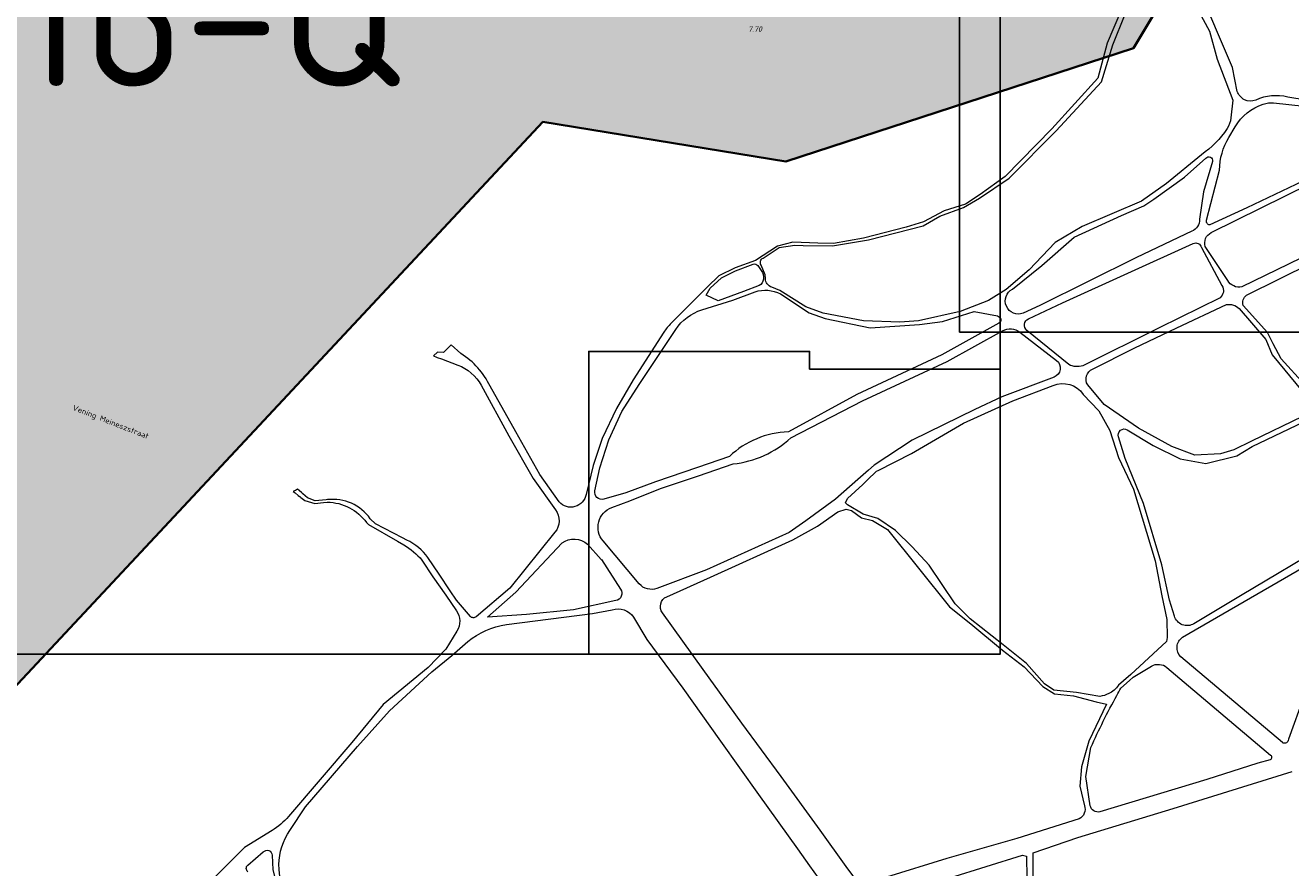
# Model space of a CAD drawing. Extents: x 148869 to 161638, y 453607 to 469810.
# Tile 56 of 256: x 154226 to 154659, y 460589 to 460877. Entities that reach past the tile are written whole.
import ezdxf
from ezdxf.enums import TextEntityAlignment as Align

# ---------------------------------------------------------------- set-up
doc = ezdxf.new("R2010")
doc.units = 0
doc.layers.get('0').update_dxf_attribs({"linetype": 'CONTINUOUS'})
doc.layers.get('DEFPOINTS').update_dxf_attribs({"linetype": 'CONTINUOUS'})
doc.layers.add('2021', color=41, linetype='CONTINUOUS')
doc.layers.add('2021 hatch', color=41, linetype='CONTINUOUS')
for name, color, linetype, lineweight in [('B-OI-RI-HWA-PUTDEKSELHOOGTE-T25', 150, 'CONTINUOUS', 25), ('B-RO-OG-TOPOGRAFIE-T18', 2, 'CONTINUOUS', 18), ('B-RO-VH-VERHARDING_FUNDERING_ZAND-GV', 251, 'CONTINUOUS', 18), ('N-OI-KG-BEHEERGRENS-G-2021', 221, 'XX-WERKGRENS', 35), ('X-XX-AL-TEKENBLAD-KADER-G-OZ', 1, 'CONTINUOUS', 25), ('X-XX-AL-TEKENBLAD-T25', 2, 'CONTINUOUS', 25)]:
    doc.layers.add(name, color=color, linetype=linetype, lineweight=lineweight)
doc.styles.add('NLCS-ISO-M1000-T35', font='NLCS-ISO.ttf', dxfattribs={"height": 3.5})
doc.styles.add('NLCS-ISO-M200-T18', font='NLCS-ISO.ttf', dxfattribs={"height": 0.36})
doc.styles.add('NLCS-ISO-M750-T25_CURSIEF', font='NLCS-ISO.ttf', dxfattribs={"oblique": 15, "height": 1.875})
doc.linetypes.add('XX-WERKGRENS', pattern='A,0,[137,NLCS.SHX,S=0.1,R=0,X=-1.1,Y=-1.35],-6', length=6)

# ---------------------------------------------------------------- blocks, each defined once
blk = doc.blocks.new('ACMAP_ANN_TEMPLATE_hwa-puth')
at = {"color": 0, "linetype": 'ByBlock', "style": 'NLCS-ISO-M750-T25_CURSIEF', "oblique": 15}
blk.add_attdef('hwa-puth', (-9, -6.8), '', height=1.88, dxfattribs=at)

msp = doc.modelspace()

# ---------------------------------------------------------------- hatches: boundary and pattern name
at = {"layer": '2021 hatch', "transparency": 33554636}
h = msp.add_hatch(color=256, dxfattribs=at)
h.dxf.hatch_style = 1
h.paths.add_polyline_path([(153826.57, 462066.25), (153947.46, 462191.01), (154055.28, 462277.11), (154084.55, 462323.51), (154239.31, 462326.82), (154306.49, 462353.82), (154388.2, 462469.94), (154437.2, 462500.14), (154551.66, 462589.48), (154652.94, 462620.29), (154689.97, 462631.74), (154910.27, 462447.69), (154936.89, 462395.54), (154956.69, 462367.04), (154981.01, 462341.27), (155014.96, 462312.37), (155089.08, 462252), (155130.97, 462169.29), (155163.94, 462056.17), (155148.2, 461966.87), (155196.02, 461912.58), (155217.82, 461862.57), (155303.92, 461822.34), (155485.37, 461548.33), (155521.4, 461502.48), (155581.82, 461452.82), (155601.14, 461355.07), (155613.01, 461296.61), (155560.2, 461155.81), (155085.91, 460999.21), (155039.1, 460983.21), (155010.86, 460976.06), (154725.47, 460991.08), (154655.4, 460953.15), (154605.07, 460869.27), (154486.06, 460830.39), (154402.82, 460843.98), (154171.11, 460596.17), (154145.15, 460533.59), (154069.54, 460287.95), (153971.58, 460462.91), (153513.93, 460549.99), (153569.41, 460682.03), (152881.49, 461034.8), (152904.11, 461239.2), (152951.54, 461324.49), (152972.83, 461377.93), (153021.69, 461437.41), (153109.43, 461452.97), (153391.54, 461591.62), (153665.34, 461928.76), (153805.21, 461951.08)])

# ---------------------------------------------------------------- linework, layer by layer
at = {"layer": '2021', "flags": 128}
msp.add_lwpolyline([(155601.14, 461355.07), (155613.01, 461296.61), (155560.2, 461155.81), (155085.91, 460999.21), (155039.1, 460983.21), (155010.86, 460976.06), (154725.47, 460991.08), (154655.4, 460953.15), (154605.07, 460869.27), (154486.06, 460830.39), (154402.82, 460843.98), (154171.11, 460596.17), (154145.15, 460533.59), (154069.54, 460287.95), (153971.58, 460462.91), (153513.93, 460549.99), (153569.41, 460682.03), (152881.49, 461034.8), (152904.11, 461239.2), (152951.54, 461324.49), (152972.83, 461377.93)], dxfattribs=at)
at = {"layer": 'B-RO-VH-VERHARDING_FUNDERING_ZAND-GV', "flags": 128}
for points in [[(154478.23, 460797.4), (154483.74, 460800.96), (154489.17, 460801.82), (154491.99, 460801.73), (154501.97, 460801.54), (154514.31, 460803.66), (154533.03, 460808.47), (154538.82, 460811.78), (154546.92, 460814.7), (154552.34, 460817.93), (154562.47, 460824.72), (154578.59, 460841), (154594.11, 460857.78), (154597.99, 460870.36), (154602.28, 460880.9), (154606.29, 460887.64), (154609.97, 460896.67)], [(154621.69, 460896.61), (154625.95, 460884.51), (154631.09, 460875.1), (154633.75, 460865.54), (154639.16, 460851.48), (154638.46, 460845.36)], [(154640.62, 460854.46), (154639, 460862.64), (154627.1, 460890.46)], [(154600.94, 460882.52), (154596.1, 460870.96), (154592.85, 460858.96), (154577.12, 460841.64), (154561.11, 460825.31), (154552.58, 460819.18), (154547.57, 460815.87), (154540.27, 460813.58), (154533.18, 460809.77), (154527.26, 460807.99), (154512.69, 460804.18), (154502.39, 460802.35), (154496.99, 460802.51), (154488.49, 460802.77), (154483.23, 460801.42), (154475.64, 460796.57), (154468.65, 460794.06), (154463.15, 460791.31), (154459.26, 460787.57), (154446.73, 460775.07)], [(154692.28, 460858.73), (154670.58, 460852.85), (154664.23, 460851.43), (154657.92, 460852.5)], [(154653.09, 460850.51), (154663.51, 460849.38), (154691.48, 460856.36)], [(154631.73, 460806.08), (154665.76, 460822.97), (154690.95, 460834.7), (154718.41, 460847.21), (154723.02, 460848.31), (154729.96, 460849.97), (154729.27, 460851.64), (154722.34, 460850.11), (154718.35, 460849.23), (154711.16, 460847.23), (154682.22, 460832.86), (154643.96, 460814.56), (154631.21, 460808.74)], [(154637.73, 460838.66), (154639.91, 460842.34)], [(154628.41, 460832.77), (154616.36, 460822.92), (154607.88, 460816.81), (154587.54, 460808.24), (154578.27, 460802.73), (154569.36, 460793.35), (154561.45, 460786.63), (154555.39, 460782.89), (154545.7, 460779.13), (154531.48, 460775.89), (154525.12, 460775.44), (154512.65, 460775.84), (154498.84, 460778.5), (154492.94, 460780.68), (154484.01, 460786.3), (154481.19, 460787.36)], [(154563.64, 460786.73), (154573.73, 460794.8), (154584.74, 460804.53), (154600.95, 460811.98), (154608.69, 460815.32), (154612.01, 460817.5), (154622.61, 460825.07), (154629.85, 460831.57)], [(154643.76, 460784.67), (154666.15, 460795.7), (154697.63, 460810.85), (154723.14, 460823.52), (154726.06, 460824.8), (154730.3, 460826.66), (154731.2, 460830.59), (154726.37, 460828.28), (154713.62, 460822.2), (154674.41, 460803.22), (154642.22, 460787.49)], [(154632.15, 460830.45), (154629.05, 460820.01), (154627.74, 460810.66)], [(154630.11, 460810.39), (154634.55, 460827.51)], [(154625.08, 460806.57), (154606.15, 460797.54), (154573, 460781.1), (154567.29, 460778.49)], [(154569.12, 460776.6), (154580.77, 460782.02), (154625.54, 460802.32)], [(154628.37, 460801.02), (154635.41, 460787.95)], [(154637.36, 460789.75), (154629.69, 460801.35)], [(154476.93, 460787.94), (154471.57, 460785.96), (154462.92, 460782.79), (154458.74, 460784.66), (154460.09, 460787.08), (154463.95, 460790.65), (154468.77, 460793.01), (154474.89, 460795.29)], [(154476.45, 460794.8), (154477.64, 460793.11)], [(154479.03, 460790.35), (154478.98, 460791.59), (154477.58, 460794.97)], [(154457.28, 460779.64), (154467.93, 460782.94), (154475.49, 460785.86)], [(154484.18, 460785.12), (154493.98, 460778.68), (154499.55, 460776.74), (154514.94, 460773.5), (154531.86, 460774.65), (154539.68, 460775.64), (154550.54, 460779.03), (154558.53, 460777.56)], [(154634.76, 460783.8), (154613.84, 460773.44), (154587.75, 460760.53)], [(154591.01, 460759.36), (154605.38, 460766.48), (154619.99, 460773.45), (154636.91, 460781.43)], [(154641.34, 460780.08), (154650.45, 460769.55), (154652.55, 460764.27), (154662.84, 460751.76), (154664.69, 460747.9)], [(154666.77, 460749.61), (154663.73, 460753.97), (154655.71, 460762.92), (154652.91, 460767.97), (154651.05, 460771.9), (154642.68, 460781.19)], [(154558.94, 460775.04), (154539.51, 460764.19), (154510.41, 460750.63), (154486.92, 460737.84)], [(154444.22, 460771.96), (154433.72, 460755.63), (154428.07, 460745.83), (154423.09, 460735.63), (154420.08, 460726.4), (154417.61, 460716.45)], [(154420.64, 460717.72), (154422.34, 460725.54), (154425.47, 460735.17), (154429.92, 460744.89), (154435.79, 460754.09), (154448.33, 460772.95)], [(154487.73, 460735.86), (154512.26, 460748.48), (154541.26, 460761.92), (154560.26, 460772.5)], [(154566.15, 460772.05), (154578.74, 460762.31)], [(154582.99, 460760.88), (154568.62, 460772.63)], [(154374.78, 460764.67), (154371.39, 460767.64), (154368.83, 460765.1), (154366.71, 460765.15), (154365.39, 460763.85), (154366.36, 460763.49), (154366.66, 460763.38), (154368.13, 460762.82), (154373.68, 460760.74)], [(154381.67, 460753.84), (154391.2, 460736.56), (154399.5, 460721.92), (154407.19, 460711.17)], [(154408.42, 460713.88), (154401.77, 460723.25), (154393.54, 460737.87), (154384.73, 460753.46)], [(154593.56, 460647.3), (154585.61, 460648.64), (154577.85, 460649.38), (154574.6, 460651.64), (154568.48, 460658.5), (154560.49, 460664.95), (154549.11, 460673.86), (154544, 460678.98), (154535.16, 460692.27), (154529.33, 460698.48), (154523.64, 460704.07), (154517.51, 460708.21), (154512.47, 460709.69), (154507.16, 460712.83), (154506.51, 460713.51), (154507.13, 460715.02), (154512.37, 460719.85), (154513.91, 460721.31), (154517.13, 460724.36), (154517.61, 460724.61), (154529.07, 460730.48), (154546.92, 460740.85), (154563.8, 460748.51), (154577.55, 460753.71)], [(154577.88, 460756.59), (154560.03, 460749.87), (154550.75, 460745.49), (154529.35, 460735.05), (154516.28, 460726.42), (154514.31, 460724.71), (154510.73, 460721.57)], [(154663.01, 460743.12), (154645.55, 460734.72), (154639.49, 460731.76), (154634.88, 460730.32), (154626.08, 460729.84), (154618.18, 460732.84), (154606.85, 460739.15), (154595.09, 460747.21), (154589.41, 460753.98)], [(154587.85, 460750.71), (154593.19, 460745.12), (154596.95, 460738.38), (154599.97, 460729.09), (154605.09, 460718.25), (154612.57, 460693.73), (154614.86, 460681.69), (154616.49, 460673.66), (154616.63, 460667.42), (154616.37, 460666.04), (154604.16, 460654.75), (154601.67, 460652.57), (154599.96, 460651.08)], [(154602.97, 460738.6), (154611.82, 460733.21), (154621.06, 460728.59), (154629.89, 460727.03), (154640.53, 460729.61), (154645.7, 460732.81), (154666.06, 460742.53), (154672.8, 460736.24), (154681.23, 460724.08), (154687.11, 460715.71)], [(154619.1, 460674.78), (154617.46, 460680.23), (154614.76, 460692.34), (154608.5, 460713.37), (154602.28, 460728.7), (154599.96, 460736.13)], [(154466.74, 460729.47), (154455.79, 460725.71), (154441.37, 460720.74), (154431.28, 460717.02), (154423.72, 460714.84)], [(154426.44, 460711.96), (154432.58, 460714.24), (154443.11, 460718.5), (154456.14, 460722.83), (154467.95, 460726.92)], [(154329.02, 460714.65), (154328.66, 460714.61), (154324.88, 460714.28), (154322.2, 460715.24), (154320.6, 460716.69), (154320.3, 460716.95), (154319.35, 460717.81), (154318.83, 460718.29)], [(154510.73, 460721.57), (154503.06, 460714.86), (154492.9, 460707.39), (154487.18, 460703.44), (154458.83, 460690.57), (154441.86, 460684.26)], [(154317.33, 460717.43), (154317.96, 460716.94), (154319.06, 460716.09), (154319.5, 460715.75), (154319.55, 460715.71), (154319.96, 460715.39), (154321.3, 460714.36), (154324.68, 460713.38), (154327.72, 460713.68), (154328.99, 460713.8)], [(154445.24, 460681.4), (154460.22, 460688.09), (154488.47, 460700.86), (154496.87, 460705.62), (154503.85, 460710.53), (154506.65, 460711.36), (154508.48, 460710.96), (154511.92, 460708.4), (154515.75, 460707.48), (154520.88, 460704.44), (154542.09, 460677.91), (154549.36, 460672.12), (154560.24, 460663.07), (154567.71, 460657.43), (154574.02, 460650.71), (154578.07, 460648.14), (154584.61, 460647.48), (154592.34, 460645.37), (154595.88, 460644.58), (154589.84, 460631.9), (154587.35, 460623.14), (154586.77, 460616.6), (154588.27, 460609.85)], [(154342.46, 460706.78), (154343.12, 460706.13), (154353, 460700.45), (154355.22, 460699.18)], [(154356.23, 460700.83), (154354.79, 460701.57), (154345.48, 460706.39), (154343.72, 460708.12)], [(154686.48, 460709.07), (154672.48, 460699.94), (154641.79, 460681.68), (154625.81, 460672.17)], [(154406.97, 460703.47), (154391.57, 460684.37), (154379.94, 460674.52)], [(154435.86, 460685.83), (154423.44, 460700.5)], [(154621.87, 460667.57), (154680.07, 460701.25)], [(154683.39, 460700.73), (154668.93, 460662.28), (154658.16, 460632.59)], [(154427.85, 460680.08), (154413.36, 460676.97), (154397.26, 460675.28), (154383.82, 460674.4), (154393.53, 460682.93), (154409.41, 460699.82)], [(154418.13, 460699.38), (154422.85, 460694.2), (154422.86, 460694.19), (154429.47, 460684.03)], [(154361.42, 460693.91), (154365.16, 460688.24), (154369.55, 460681.91), (154373.23, 460676.61)], [(154378.01, 460674.68), (154373.26, 460680.29), (154371.1, 460683.48), (154367.32, 460689.09), (154363.46, 460694.85)], [(154390.35, 460671.86), (154419.83, 460675.66), (154426.57, 460676.89)], [(154586.51, 460605.31), (154565.1, 460598.61), (154541.2, 460591.73), (154520.54, 460585.42), (154511.57, 460582.47), (154506.72, 460589.08), (154497.81, 460601.43), (154484.42, 460619.82), (154471, 460638.12), (154457.69, 460656.48), (154443.76, 460675.93)], [(154433.91, 460674.37), (154438.38, 460666.79), (154450.8, 460650.14), (154463.67, 460632), (154476.7, 460613.65), (154490, 460595.05), (154494.16, 460589.26), (154498.55, 460583.15), (154501.23, 460579.23), (154480.42, 460572.62), (154458.09, 460565.87), (154439.14, 460559.47), (154412.26, 460551.62), (154406.68, 460557.09), (154404.98, 460558.3), (154404.61, 460558.54), (154396.58, 460563.84)], [(154373.4, 460669.58), (154369.56, 460663.42), (154363.5, 460657.23), (154348.14, 460644.49), (154337.45, 460631.51), (154315.73, 460606.21)], [(154316.2, 460601.41), (154321.59, 460609.52), (154339.32, 460630.09), (154350.29, 460642.35), (154364.8, 460655.67), (154364.78, 460655.71), (154371.63, 460661.33), (154377.17, 460666.03)], [(154600.81, 460650.13), (154603.7, 460652.69), (154605.01, 460653.84), (154611.25, 460657.61)], [(154616.56, 460657.19), (154652.02, 460627.19)], [(154656.08, 460631.45), (154621.26, 460660.82)], [(154590.3, 460609.85), (154588.76, 460619.88), (154590.5, 460629.77)], [(154651.87, 460625.57), (154647.7, 460624.42), (154630.17, 460618.79), (154593.58, 460607.79)], [(154573.19, 460572.07), (154570.79, 460584.56), (154570.73, 460593.68), (154586.06, 460598.95), (154618.67, 460608.94), (154659.44, 460621.56)], [(154310.07, 460601.36), (154300.62, 460595.51), (154282.22, 460577.15), (154263.56, 460556.97), (154260.69, 460553.83), (154248.51, 460540.49)], [(154301.78, 460589.54), (154307.06, 460594.01)], [(154310.17, 460592.9), (154310.35, 460587.85), (154312.12, 460581.14)], [(154421.44, 460547.47), (154438.43, 460553.2), (154460.07, 460559.71), (154482.45, 460566.78), (154505, 460573.6), (154505.19, 460573.66), (154525.45, 460579.98), (154542.25, 460585.1), (154567.13, 460592.9), (154568.5, 460592.61), (154568.56, 460584.99), (154571.62, 460569.16)]]:
    msp.add_lwpolyline(points, dxfattribs=at)
at = {"layer": 'B-RO-VH-VERHARDING_FUNDERING_ZAND-GV'}
for points in [[(154646.95, 460851.48, -0.432692), (154640.62, 460854.46)], [(154657.92, 460852.5, 0.168468), (154646.95, 460851.48)], [(154639.91, 460842.34, -0.180157), (154649.55, 460850.12)], [(154649.55, 460850.12, -0.108546), (154653.09, 460850.51)], [(154638.46, 460845.36, -0.117629), (154637.14, 460841.72)], [(154637.14, 460841.72, -0.09533), (154628.41, 460832.77)], [(154634.55, 460827.51, -0.129582), (154637.73, 460838.66)], [(154629.85, 460831.57, -0.800945), (154632.15, 460830.45)], [(154627.74, 460810.66, -0.303294), (154625.08, 460806.57)], [(154631.21, 460808.74, -0.465613), (154630.11, 460810.39)], [(154629.69, 460801.35, -0.378763), (154631.73, 460806.08)], [(154625.54, 460802.32, -0.486688), (154628.37, 460801.02)], [(154477.58, 460794.97, -0.443613), (154478.23, 460797.4)], [(154474.89, 460795.29, -0.341215), (154476.45, 460794.8)], [(154477.64, 460793.11, -0.186556), (154478.38, 460790.17)], [(154478.38, 460790.17, -0.230332), (154476.93, 460787.94)], [(154481.19, 460787.36, -0.302037), (154479.03, 460790.35)], [(154635.41, 460787.95, -0.384096), (154634.76, 460783.8)], [(154642.22, 460787.49, -0.327965), (154637.36, 460789.75)], [(154475.49, 460785.86, -0.200067), (154484.18, 460785.12)], [(154567.29, 460778.49, -0.940049), (154563.64, 460786.73)], [(154642.68, 460781.19, -0.300026), (154643.76, 460784.67)], [(154448.33, 460772.95, -0.172766), (154457.28, 460779.64)], [(154636.91, 460781.43, -0.248423), (154641.34, 460780.08)], [(154446.73, 460775.07, 0.054455), (154444.22, 460771.96)], [(154558.53, 460777.56, -0.702961), (154558.94, 460775.04)], [(154568.62, 460772.63, -0.553574), (154569.12, 460776.6)], [(154560.26, 460772.5, -0.300209), (154566.15, 460772.05)], [(154384.73, 460753.46, 0.143558), (154374.78, 460764.67)], [(154578.74, 460762.31, -0.587167), (154577.88, 460756.59)], [(154373.68, 460760.74, -0.17885), (154381.67, 460753.84)], [(154587.75, 460760.53, -0.206081), (154582.99, 460760.88)], [(154589.41, 460753.98, -0.451914), (154591.01, 460759.36)], [(154577.55, 460753.71, -0.364675), (154587.85, 460750.71)], [(154486.92, 460737.84, 0.185639), (154466.74, 460729.47)], [(154467.95, 460726.92, 0.164581), (154487.73, 460735.86)], [(154599.96, 460736.13, -0.68222), (154602.97, 460738.6)], [(154318.83, 460718.29, -0.04231), (154317.33, 460717.43)], [(154328.99, 460713.8, -0.239945), (154342.46, 460706.78)], [(154343.72, 460708.12, 0.273426), (154329.02, 460714.65)], [(154417.61, 460716.45, -0.633297), (154408.42, 460713.88)], [(154423.72, 460714.84, -0.568412), (154420.64, 460717.72)], [(154407.19, 460711.17, -0.337311), (154406.97, 460703.47)], [(154423.44, 460700.5, -0.519512), (154426.44, 460711.96)], [(154363.46, 460694.85, 0.122547), (154356.23, 460700.83)], [(154409.41, 460699.82, -0.352916), (154418.13, 460699.38)], [(154355.22, 460699.18, -0.090475), (154361.42, 460693.91)], [(154429.47, 460684.03, -0.526117), (154427.85, 460680.08)], [(154441.86, 460684.26, -0.316138), (154435.86, 460685.83)], [(154443.76, 460675.93, -0.474606), (154445.24, 460681.4)], [(154373.23, 460676.61, -0.299901), (154373.4, 460669.58)], [(154379.94, 460674.52, -0.414921), (154378.01, 460674.68)], [(154426.57, 460676.89, -0.342212), (154433.91, 460674.37)], [(154625.81, 460672.17, -0.487973), (154619.1, 460674.78)], [(154377.17, 460666.03, -0.14511), (154390.35, 460671.86)], [(154621.26, 460660.82, -0.455718), (154621.87, 460667.57)], [(154611.25, 460657.61, -0.322093), (154616.56, 460657.19)], [(154599.96, 460651.08, -0.123523), (154596.64, 460648.22)], [(154599.42, 460647.64, -0.003001), (154600.81, 460650.13)], [(154590.5, 460629.77, -0.022252), (154599.42, 460647.64)], [(154596.64, 460648.22, -0.090116), (154593.56, 460647.3)], [(154658.16, 460632.59, -0.617299), (154656.08, 460631.45)], [(154652.02, 460627.19, -0.576057), (154651.87, 460625.57)], [(154588.27, 460609.85, -0.383153), (154586.51, 460605.31)], [(154593.58, 460607.79, -0.455887), (154590.3, 460609.85)], [(154315.73, 460606.21, -0.077128), (154310.07, 460601.36)], [(154315.89, 460577.85, -0.304505), (154316.2, 460601.41)], [(154307.06, 460594.01, -0.658988), (154310.17, 460592.9)], [(154301.8, 460587.23, -0.469442), (154301.78, 460589.54)]]:
    msp.add_lwpolyline(points, format="xyb", dxfattribs=at)
at = {"layer": 'DEFPOINTS', "flags": 128}
for points in [[(154545.56, 460772.03), (154545.56, 461387.03), (154843.08, 461387.03), (154976.06, 461387.03), (154976.06, 460878.84), (154900.53, 460878.84), (154900.53, 460857.38), (154836.18, 460857.38), (154836.18, 460772.03)], [(153944.49, 460661.77), (153944.49, 461092.27), (154559.49, 461092.27), (154559.49, 460759.39), (154494.16, 460759.39), (154494.16, 460765.44), (154418.54, 460765.44), (154418.54, 460661.77)]]:
    msp.add_lwpolyline(points, close=True, dxfattribs=at)
at = {"layer": 'N-OI-KG-BEHEERGRENS-G-2021', "flags": 128}
msp.add_lwpolyline([(153826.57, 462066.25), (153947.46, 462191.01), (154055.28, 462277.11), (154084.55, 462323.51), (154239.31, 462326.82), (154306.49, 462353.82), (154388.2, 462469.94), (154437.2, 462500.14), (154551.66, 462589.48), (154652.94, 462620.29), (154689.97, 462631.74), (154910.27, 462447.69), (154936.89, 462395.54), (154956.69, 462367.04), (154981.01, 462341.27), (155014.96, 462312.37), (155089.08, 462252), (155130.97, 462169.29), (155163.94, 462056.17), (155148.2, 461966.87), (155196.02, 461912.58), (155217.82, 461862.57), (155303.92, 461822.34), (155485.37, 461548.33), (155521.4, 461502.48), (155581.82, 461452.82), (155601.14, 461355.07), (155613.01, 461296.61), (155560.2, 461155.81), (155085.91, 460999.21), (155039.1, 460983.21), (155010.86, 460976.06), (154725.47, 460991.08), (154655.4, 460953.15), (154605.07, 460869.27), (154486.06, 460830.39), (154402.82, 460843.98), (154171.11, 460596.17), (154145.15, 460533.59), (154069.54, 460287.95), (153971.58, 460462.91), (153513.93, 460549.99), (153569.41, 460682.03), (152881.49, 461034.8), (152904.11, 461239.2), (152951.54, 461324.49), (152972.83, 461377.93), (153021.69, 461437.41), (153109.43, 461452.97), (153391.54, 461591.62), (153665.34, 461928.76), (153805.21, 461951.08)], close=True, dxfattribs=at)
at = {"layer": 'X-XX-AL-TEKENBLAD-KADER-G-OZ'}
for points in [[(154545.56, 461387.03), (154976.06, 461387.03), (154976.06, 460772.03), (154545.56, 460772.03)], [(153944.49, 461092.27), (154559.49, 461092.27), (154559.49, 460661.77), (153944.49, 460661.77)]]:
    msp.add_lwpolyline(points, close=True, dxfattribs=at)

# ---------------------------------------------------------------- block references
at = {"layer": 'B-OI-RI-HWA-PUTDEKSELHOOGTE-T25'}
msp.add_blockref('ACMAP_ANN_TEMPLATE_hwa-puth', (154482.1, 460881.7), dxfattribs=at).add_auto_attribs({'hwa-puth': '7.70'})

# ---------------------------------------------------------------- texts
at = {"layer": 'B-RO-OG-TOPOGRAFIE-T18', "style": 'NLCS-ISO-M200-T18'}
msp.add_text('Vening Meineszstraat', height=1.875, rotation=338.7, dxfattribs=at).set_placement((154254.76, 460741.03), align=Align.MIDDLE)
at = {"layer": 'X-XX-AL-TEKENBLAD-T25', "style": 'NLCS-ISO-M1000-T35'}
msp.add_text('1816-Q', height=50, dxfattribs=at).set_placement((154161.7, 460841.17), align=Align.BOTTOM_LEFT)

doc.saveas('drawing.dxf')
